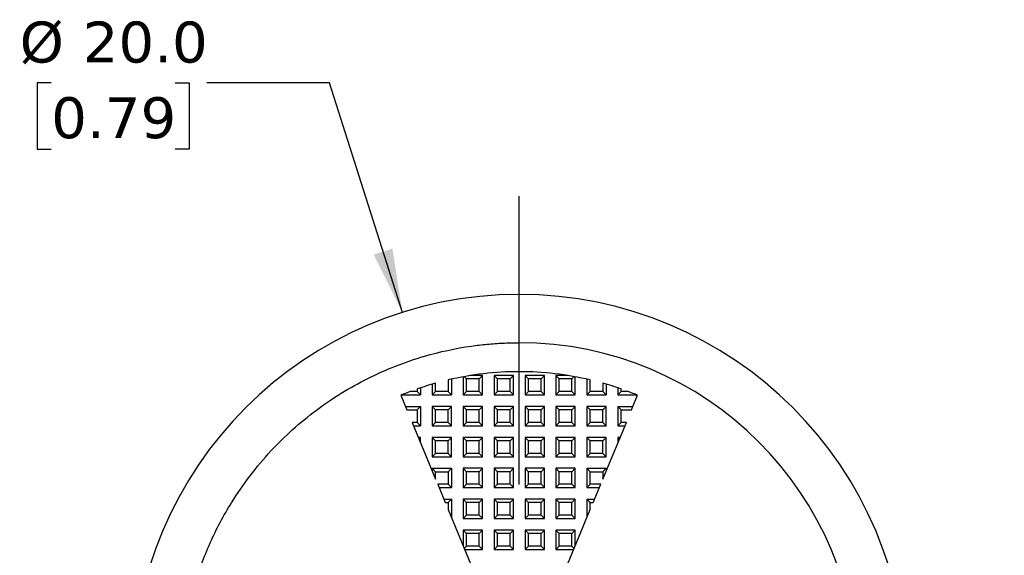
# Model space of a CAD drawing. Header units: millimetres. Extents: x 3 to 137, y 3 to 105.
# Tile 5 of 10: x 48 to 73, y 60 to 73. Entities that reach past the tile are written whole.
import ezdxf

# ---------------------------------------------------------------- set-up
doc = ezdxf.new("R2010")
doc.units = ezdxf.units.MM
doc.header["$LTSCALE"] = 0.5
doc.linetypes.add('SLD-Center', pattern=[19.05, 15.24, -1.27, 1.27, -1.27])
doc.linetypes.add('SLD-Solid', pattern=[0])
doc.layers.add('CENTER', color=40, linetype='SLD-Center')
doc.layers.add('DIMENSIONS', color=140, linetype='SLD-Solid', lineweight=25)
doc.styles.add('SLDTEXTSTYLE0', font='VERDANA.TTF')
doc.dimstyles.new('SLDDIMSTYLE0', dxfattribs={"dimtxt": 1.079004, "dimasz": 1.651, "dimexe": 0, "dimexo": 0.0625, "dimgap": 0.269751, "dimtad": 0, "dimtih": 1, "dimtoh": 1, "dimrnd": 1e-09, "dimzin": 4, "dimdsep": 46, "dimtxsty": 'SLDTEXTSTYLE0', "dimsah": 1, "dimcen": 0, "dimadec": 0, "dimazin": 1, "dimtfac": 1, "dimtofl": 0, "dimtmove": 0, "dimatfit": 3, "dimfxl": 0, "dimfrac": 2, "dimtolj": 1, "dimtzin": 12, "dimarcsym": 0})

# ---------------------------------------------------------------- blocks, each defined once
blk = doc.blocks.new('_D')
at = {"layer": 'DIMENSIONS'}
for p, q in [((48.342, 71.844), (47.98, 71.844)), ((47.98, 71.844), (47.98, 70.129)), ((51.549, 71.844), (51.911, 71.844)), ((51.911, 71.844), (51.911, 70.129)), ((55.538, 71.844), (52.363, 71.844)), ((57.42, 65.906), (55.538, 71.844)), ((47.98, 70.129), (48.342, 70.129)), ((51.911, 70.129), (51.549, 70.129))]:
    blk.add_line(p, q, dxfattribs=at)
blk.add_solid([(57.42, 65.906), (57.163, 67.556), (56.679, 67.403)], dxfattribs=at)
at = {"layer": 'DIMENSIONS', "char_height": 1.0583, "attachment_point": 1, "style": 'SLDTEXTSTYLE0'}
for s, insert in [('%%c', (47.528, 73.43)), ('20.0', (49.157, 73.43)), ('0.79', (48.342, 71.473))]:
    blk.add_mtext(s, dxfattribs=dict(at, insert=insert))
blk = doc.blocks.new('SW_CENTERMARKSYMBOL_0')
at = {"layer": 'CENTER', "color": 0}
for p, q in [((0, 5.08), (0, 12.54)), ((0, 0), (0, 2.54)), ((-5.08, 0), (-12.54, 0)), ((0, 0), (-2.54, 0)), ((0, 0), (0, -2.54)), ((0, 0), (2.54, 0)), ((5.08, 0), (12.54, 0)), ((0, -5.08), (0, -12.54))]:
    blk.add_line(p, q, dxfattribs=at)

msp = doc.modelspace()

# ---------------------------------------------------------------- linework, layer by layer
for p, q in [((60.441, 65.123), (60.441, 66.373)), ((58.604, 64.159), (58.604, 63.859)), ((58.691, 64.179), (58.691, 63.773)), ((58.991, 64.24), (58.991, 63.773)), ((59.077, 64.186), (59.018, 64.245)), ((59.077, 63.859), (59.077, 64.186)), ((59.404, 64.186), (59.077, 64.186)), ((59.491, 64.273), (59.18, 64.273)), ((59.491, 64.273), (59.404, 64.186)), ((59.404, 63.859), (59.404, 64.186)), ((59.491, 63.773), (59.491, 64.273)), ((59.791, 64.273), (59.791, 63.773)), ((59.877, 64.186), (59.791, 64.273)), ((60.291, 64.273), (59.791, 64.273)), ((59.877, 63.859), (59.877, 64.186)), ((60.204, 64.186), (59.877, 64.186)), ((60.291, 64.273), (60.204, 64.186)), ((60.204, 63.859), (60.204, 64.186)), ((60.291, 63.773), (60.291, 64.273)), ((60.591, 64.273), (60.591, 63.773)), ((60.677, 64.186), (60.591, 64.273)), ((61.091, 64.273), (60.591, 64.273)), ((60.677, 63.859), (60.677, 64.186)), ((61.004, 64.186), (60.677, 64.186)), ((61.004, 64.186), (61.091, 64.273)), ((61.004, 63.859), (61.004, 64.186)), ((61.091, 63.773), (61.091, 64.273)), ((61.701, 64.273), (61.391, 64.273)), ((61.477, 64.186), (61.391, 64.273)), ((61.391, 64.273), (61.391, 63.773)), ((61.477, 63.859), (61.477, 64.186)), ((61.804, 64.186), (61.477, 64.186)), ((61.863, 64.245), (61.804, 64.186)), ((61.804, 63.859), (61.804, 64.186)), ((61.891, 63.773), (61.891, 64.24)), ((62.191, 64.179), (62.191, 63.773)), ((62.277, 63.859), (62.277, 64.159)), ((57.804, 63.926), (57.804, 63.859)), ((57.891, 63.955), (57.891, 63.773)), ((58.191, 64.05), (58.191, 63.773)), ((58.277, 63.859), (58.277, 64.075)), ((62.604, 64.075), (62.604, 63.859)), ((62.691, 64.05), (62.691, 63.773)), ((62.991, 63.955), (62.991, 63.773)), ((63.077, 63.859), (63.077, 63.926)), ((57.379, 63.764), (57.535, 63.386)), ((57.401, 63.773), (57.891, 63.773)), ((57.804, 63.859), (57.621, 63.859)), ((57.891, 63.773), (57.804, 63.859)), ((58.191, 63.773), (58.277, 63.859)), ((58.191, 63.773), (58.691, 63.773)), ((58.604, 63.859), (58.277, 63.859)), ((58.691, 63.773), (58.604, 63.859)), ((58.991, 63.773), (59.077, 63.859)), ((58.991, 63.773), (59.491, 63.773)), ((59.404, 63.859), (59.077, 63.859)), ((59.491, 63.773), (59.404, 63.859)), ((59.877, 63.859), (59.791, 63.773)), ((59.791, 63.773), (60.291, 63.773)), ((60.204, 63.859), (59.877, 63.859)), ((60.291, 63.773), (60.204, 63.859)), ((60.677, 63.859), (60.591, 63.773)), ((60.591, 63.773), (61.091, 63.773)), ((61.004, 63.859), (60.677, 63.859)), ((61.091, 63.773), (61.004, 63.859)), ((61.477, 63.859), (61.391, 63.773)), ((61.391, 63.773), (61.891, 63.773)), ((61.804, 63.859), (61.477, 63.859)), ((61.891, 63.773), (61.804, 63.859)), ((62.191, 63.773), (62.277, 63.859)), ((62.191, 63.773), (62.691, 63.773)), ((62.604, 63.859), (62.277, 63.859)), ((62.691, 63.773), (62.604, 63.859)), ((62.991, 63.773), (63.077, 63.859)), ((62.991, 63.773), (63.48, 63.773)), ((63.26, 63.859), (63.077, 63.859)), ((63.346, 63.386), (63.502, 63.764)), ((57.5, 63.473), (57.891, 63.473)), ((57.535, 63.386), (57.804, 63.386)), ((57.804, 63.386), (57.891, 63.473)), ((57.804, 63.386), (57.804, 63.059)), ((57.891, 63.473), (57.891, 62.973)), ((58.191, 63.473), (58.191, 62.973)), ((58.277, 63.386), (58.191, 63.473)), ((58.691, 63.473), (58.191, 63.473)), ((58.277, 63.059), (58.277, 63.386)), ((58.604, 63.386), (58.277, 63.386)), ((58.691, 63.473), (58.604, 63.386)), ((58.604, 63.059), (58.604, 63.386)), ((58.691, 62.973), (58.691, 63.473)), ((58.991, 63.473), (58.991, 62.973)), ((59.077, 63.386), (58.991, 63.473)), ((59.491, 63.473), (58.991, 63.473)), ((59.077, 63.059), (59.077, 63.386)), ((59.404, 63.386), (59.077, 63.386)), ((59.491, 63.473), (59.404, 63.386)), ((59.404, 63.059), (59.404, 63.386)), ((59.491, 62.973), (59.491, 63.473)), ((59.791, 63.473), (59.791, 62.973)), ((59.877, 63.386), (59.791, 63.473)), ((60.291, 63.473), (59.791, 63.473)), ((59.877, 63.059), (59.877, 63.386)), ((60.204, 63.386), (59.877, 63.386)), ((60.291, 63.473), (60.204, 63.386)), ((60.204, 63.059), (60.204, 63.386)), ((60.291, 62.973), (60.291, 63.473)), ((60.591, 63.473), (60.591, 62.973)), ((60.677, 63.386), (60.591, 63.473)), ((61.091, 63.473), (60.591, 63.473)), ((60.677, 63.059), (60.677, 63.386)), ((61.004, 63.386), (60.677, 63.386)), ((61.004, 63.386), (61.091, 63.473)), ((61.004, 63.059), (61.004, 63.386)), ((61.091, 62.973), (61.091, 63.473)), ((61.391, 63.473), (61.391, 62.973)), ((61.477, 63.386), (61.391, 63.473)), ((61.891, 63.473), (61.391, 63.473)), ((61.477, 63.059), (61.477, 63.386)), ((61.804, 63.386), (61.477, 63.386)), ((61.804, 63.386), (61.891, 63.473)), ((61.804, 63.059), (61.804, 63.386)), ((61.891, 62.973), (61.891, 63.473)), ((62.191, 63.473), (62.191, 62.973)), ((62.277, 63.386), (62.191, 63.473)), ((62.691, 63.473), (62.191, 63.473)), ((62.277, 63.059), (62.277, 63.386)), ((62.604, 63.386), (62.277, 63.386)), ((62.604, 63.386), (62.691, 63.473)), ((62.604, 63.059), (62.604, 63.386)), ((62.691, 62.973), (62.691, 63.473)), ((62.991, 63.473), (63.381, 63.473)), ((63.077, 63.386), (62.991, 63.473)), ((62.991, 63.473), (62.991, 62.973)), ((63.077, 63.059), (63.077, 63.386)), ((63.077, 63.386), (63.346, 63.386)), ((57.804, 63.059), (57.671, 63.059)), ((57.671, 63.059), (58.277, 61.596)), ((57.707, 62.973), (57.891, 62.973)), ((57.891, 62.973), (57.804, 63.059)), ((58.277, 63.059), (58.191, 62.973)), ((58.191, 62.973), (58.691, 62.973)), ((58.604, 63.059), (58.277, 63.059)), ((58.691, 62.973), (58.604, 63.059)), ((59.077, 63.059), (58.991, 62.973)), ((58.991, 62.973), (59.491, 62.973)), ((59.404, 63.059), (59.077, 63.059)), ((59.491, 62.973), (59.404, 63.059)), ((59.877, 63.059), (59.791, 62.973)), ((59.791, 62.973), (60.291, 62.973)), ((60.204, 63.059), (59.877, 63.059)), ((60.291, 62.973), (60.204, 63.059)), ((60.677, 63.059), (60.591, 62.973)), ((60.591, 62.973), (61.091, 62.973)), ((61.004, 63.059), (60.677, 63.059)), ((61.091, 62.973), (61.004, 63.059)), ((61.477, 63.059), (61.391, 62.973)), ((61.391, 62.973), (61.891, 62.973)), ((61.804, 63.059), (61.477, 63.059)), ((61.891, 62.973), (61.804, 63.059)), ((62.277, 63.059), (62.191, 62.973)), ((62.191, 62.973), (62.691, 62.973)), ((62.604, 63.059), (62.277, 63.059)), ((62.691, 62.973), (62.604, 63.059)), ((62.604, 61.596), (63.21, 63.059)), ((62.991, 62.973), (63.077, 63.059)), ((62.991, 62.973), (63.174, 62.973)), ((63.21, 63.059), (63.077, 63.059)), ((57.891, 62.673), (57.831, 62.673)), ((57.848, 62.631), (57.891, 62.673)), ((57.891, 62.529), (57.891, 62.673)), ((58.191, 62.673), (58.191, 62.173)), ((58.277, 62.586), (58.191, 62.673)), ((58.691, 62.673), (58.191, 62.673)), ((58.691, 62.673), (58.604, 62.586)), ((58.691, 62.173), (58.691, 62.673)), ((58.991, 62.673), (58.991, 62.173)), ((59.077, 62.586), (58.991, 62.673)), ((59.491, 62.673), (58.991, 62.673)), ((59.491, 62.673), (59.404, 62.586)), ((59.491, 62.173), (59.491, 62.673)), ((59.791, 62.673), (59.791, 62.173)), ((59.877, 62.586), (59.791, 62.673)), ((60.291, 62.673), (59.791, 62.673)), ((60.291, 62.673), (60.204, 62.586)), ((60.291, 62.173), (60.291, 62.673)), ((60.591, 62.673), (60.591, 62.173)), ((60.677, 62.586), (60.591, 62.673)), ((61.091, 62.673), (60.591, 62.673)), ((61.004, 62.586), (61.091, 62.673)), ((61.091, 62.173), (61.091, 62.673)), ((61.391, 62.673), (61.391, 62.173)), ((61.477, 62.586), (61.391, 62.673)), ((61.891, 62.673), (61.391, 62.673)), ((61.804, 62.586), (61.891, 62.673)), ((61.891, 62.173), (61.891, 62.673)), ((62.191, 62.673), (62.191, 62.173)), ((62.277, 62.586), (62.191, 62.673)), ((62.691, 62.673), (62.191, 62.673)), ((62.604, 62.586), (62.691, 62.673)), ((62.691, 62.173), (62.691, 62.673)), ((63.033, 62.631), (62.991, 62.673)), ((62.991, 62.673), (62.991, 62.529)), ((63.05, 62.673), (62.991, 62.673)), ((58.277, 62.259), (58.277, 62.586)), ((58.604, 62.586), (58.277, 62.586)), ((58.604, 62.259), (58.604, 62.586)), ((59.077, 62.259), (59.077, 62.586)), ((59.404, 62.586), (59.077, 62.586)), ((59.404, 62.259), (59.404, 62.586)), ((59.877, 62.259), (59.877, 62.586)), ((60.204, 62.586), (59.877, 62.586)), ((60.204, 62.259), (60.204, 62.586)), ((60.677, 62.259), (60.677, 62.586)), ((61.004, 62.586), (60.677, 62.586)), ((61.004, 62.259), (61.004, 62.586)), ((61.477, 62.259), (61.477, 62.586)), ((61.804, 62.586), (61.477, 62.586)), ((61.804, 62.259), (61.804, 62.586)), ((62.277, 62.259), (62.277, 62.586)), ((62.604, 62.586), (62.277, 62.586)), ((62.604, 62.259), (62.604, 62.586)), ((58.277, 62.259), (58.191, 62.173)), ((58.191, 62.173), (58.691, 62.173)), ((58.604, 62.259), (58.277, 62.259)), ((58.691, 62.173), (58.604, 62.259)), ((59.077, 62.259), (58.991, 62.173)), ((58.991, 62.173), (59.491, 62.173)), ((59.404, 62.259), (59.077, 62.259)), ((59.491, 62.173), (59.404, 62.259)), ((59.877, 62.259), (59.791, 62.173)), ((59.791, 62.173), (60.291, 62.173)), ((60.204, 62.259), (59.877, 62.259)), ((60.291, 62.173), (60.204, 62.259)), ((60.677, 62.259), (60.591, 62.173)), ((60.591, 62.173), (61.091, 62.173)), ((61.004, 62.259), (60.677, 62.259)), ((61.091, 62.173), (61.004, 62.259)), ((61.477, 62.259), (61.391, 62.173)), ((61.391, 62.173), (61.891, 62.173)), ((61.804, 62.259), (61.477, 62.259)), ((61.891, 62.173), (61.804, 62.259)), ((62.277, 62.259), (62.191, 62.173)), ((62.191, 62.173), (62.691, 62.173)), ((62.604, 62.259), (62.277, 62.259)), ((62.691, 62.173), (62.604, 62.259)), ((58.191, 61.873), (58.191, 61.805)), ((58.277, 61.786), (58.191, 61.873)), ((58.191, 61.873), (58.691, 61.873)), ((58.604, 61.786), (58.691, 61.873)), ((58.691, 61.873), (58.691, 61.373)), ((58.991, 61.873), (58.991, 61.373)), ((59.077, 61.786), (58.991, 61.873)), ((59.491, 61.873), (58.991, 61.873)), ((59.491, 61.873), (59.404, 61.786)), ((59.491, 61.373), (59.491, 61.873)), ((59.791, 61.873), (59.791, 61.373)), ((59.877, 61.786), (59.791, 61.873)), ((60.291, 61.873), (59.791, 61.873)), ((60.291, 61.873), (60.204, 61.786)), ((60.291, 61.373), (60.291, 61.873)), ((60.591, 61.873), (60.591, 61.373)), ((60.677, 61.786), (60.591, 61.873)), ((61.091, 61.873), (60.591, 61.873)), ((61.004, 61.786), (61.091, 61.873)), ((61.091, 61.373), (61.091, 61.873)), ((61.391, 61.873), (61.391, 61.373)), ((61.477, 61.786), (61.391, 61.873)), ((61.891, 61.873), (61.391, 61.873)), ((61.804, 61.786), (61.891, 61.873)), ((61.891, 61.373), (61.891, 61.873)), ((62.277, 61.786), (62.191, 61.873)), ((62.191, 61.873), (62.691, 61.873)), ((62.191, 61.873), (62.191, 61.373)), ((62.604, 61.786), (62.691, 61.873)), ((62.691, 61.873), (62.691, 61.805)), ((58.277, 61.596), (58.277, 61.786)), ((58.277, 61.786), (58.604, 61.786)), ((58.604, 61.786), (58.604, 61.459)), ((59.077, 61.459), (59.077, 61.786)), ((59.404, 61.786), (59.077, 61.786)), ((59.404, 61.459), (59.404, 61.786)), ((59.877, 61.459), (59.877, 61.786)), ((60.204, 61.786), (59.877, 61.786)), ((60.204, 61.459), (60.204, 61.786)), ((60.677, 61.459), (60.677, 61.786)), ((61.004, 61.786), (60.677, 61.786)), ((61.004, 61.459), (61.004, 61.786)), ((61.477, 61.459), (61.477, 61.786)), ((61.804, 61.786), (61.477, 61.786)), ((61.804, 61.459), (61.804, 61.786)), ((62.277, 61.459), (62.277, 61.786)), ((62.277, 61.786), (62.604, 61.786)), ((62.604, 61.786), (62.604, 61.596)), ((58.604, 61.459), (58.334, 61.459)), ((58.334, 61.459), (58.53, 60.986)), ((58.369, 61.373), (58.691, 61.373)), ((58.691, 61.373), (58.604, 61.459)), ((59.077, 61.459), (58.991, 61.373)), ((58.991, 61.373), (59.491, 61.373)), ((59.404, 61.459), (59.077, 61.459)), ((59.491, 61.373), (59.404, 61.459)), ((59.877, 61.459), (59.791, 61.373)), ((59.791, 61.373), (60.291, 61.373)), ((60.204, 61.459), (59.877, 61.459)), ((60.291, 61.373), (60.204, 61.459)), ((60.677, 61.459), (60.591, 61.373)), ((60.591, 61.373), (61.091, 61.373)), ((61.004, 61.459), (60.677, 61.459)), ((61.091, 61.373), (61.004, 61.459)), ((61.477, 61.459), (61.391, 61.373)), ((61.391, 61.373), (61.891, 61.373)), ((61.804, 61.459), (61.477, 61.459)), ((61.891, 61.373), (61.804, 61.459)), ((62.191, 61.373), (62.277, 61.459)), ((62.191, 61.373), (62.512, 61.373)), ((62.547, 61.459), (62.277, 61.459)), ((62.351, 60.986), (62.547, 61.459)), ((58.494, 61.073), (58.691, 61.073)), ((58.53, 60.986), (58.604, 60.986)), ((58.604, 60.986), (58.691, 61.073)), ((58.604, 60.986), (58.604, 60.807)), ((58.691, 61.073), (58.691, 60.598)), ((58.991, 61.073), (58.991, 60.573)), ((59.077, 60.986), (58.991, 61.073)), ((59.491, 61.073), (58.991, 61.073)), ((59.077, 60.659), (59.077, 60.986)), ((59.404, 60.986), (59.077, 60.986)), ((59.491, 61.073), (59.404, 60.986)), ((59.404, 60.659), (59.404, 60.986)), ((59.491, 60.573), (59.491, 61.073)), ((59.791, 61.073), (59.791, 60.573)), ((59.877, 60.986), (59.791, 61.073)), ((60.291, 61.073), (59.791, 61.073)), ((59.877, 60.659), (59.877, 60.986)), ((60.204, 60.986), (59.877, 60.986)), ((60.291, 61.073), (60.204, 60.986)), ((60.204, 60.659), (60.204, 60.986)), ((60.291, 60.573), (60.291, 61.073)), ((60.591, 61.073), (60.591, 60.573)), ((60.677, 60.986), (60.591, 61.073)), ((61.091, 61.073), (60.591, 61.073)), ((60.677, 60.659), (60.677, 60.986)), ((61.004, 60.986), (60.677, 60.986)), ((61.004, 60.986), (61.091, 61.073)), ((61.004, 60.659), (61.004, 60.986)), ((61.091, 60.573), (61.091, 61.073)), ((61.391, 61.073), (61.391, 60.573)), ((61.477, 60.986), (61.391, 61.073)), ((61.891, 61.073), (61.391, 61.073)), ((61.477, 60.659), (61.477, 60.986)), ((61.804, 60.986), (61.477, 60.986)), ((61.804, 60.986), (61.891, 61.073)), ((61.804, 60.659), (61.804, 60.986)), ((61.891, 60.573), (61.891, 61.073)), ((62.191, 61.073), (62.387, 61.073)), ((62.277, 60.986), (62.191, 61.073)), ((62.191, 61.073), (62.191, 60.598)), ((62.277, 60.986), (62.351, 60.986)), ((62.277, 60.807), (62.277, 60.986)), ((58.604, 60.807), (59.192, 59.386)), ((59.077, 60.659), (58.991, 60.573)), ((59.404, 60.659), (59.077, 60.659)), ((59.491, 60.573), (59.404, 60.659)), ((59.877, 60.659), (59.791, 60.573)), ((60.204, 60.659), (59.877, 60.659)), ((60.291, 60.573), (60.204, 60.659)), ((60.677, 60.659), (60.591, 60.573)), ((61.004, 60.659), (60.677, 60.659)), ((61.091, 60.573), (61.004, 60.659)), ((61.477, 60.659), (61.391, 60.573)), ((61.804, 60.659), (61.477, 60.659)), ((61.689, 59.386), (62.277, 60.807)), ((61.891, 60.573), (61.804, 60.659)), ((58.991, 60.573), (59.491, 60.573)), ((59.791, 60.573), (60.291, 60.573)), ((60.591, 60.573), (61.091, 60.573)), ((61.391, 60.573), (61.891, 60.573)), ((58.991, 60.273), (58.991, 59.873)), ((59.077, 60.186), (58.991, 60.273)), ((59.491, 60.273), (58.991, 60.273)), ((59.077, 59.859), (59.077, 60.186)), ((59.404, 60.186), (59.077, 60.186)), ((59.491, 60.273), (59.404, 60.186)), ((59.404, 59.859), (59.404, 60.186)), ((59.491, 59.773), (59.491, 60.273)), ((59.791, 60.273), (59.791, 59.773)), ((59.877, 60.186), (59.791, 60.273)), ((60.291, 60.273), (59.791, 60.273)), ((59.877, 59.859), (59.877, 60.186)), ((60.204, 60.186), (59.877, 60.186)), ((60.204, 60.186), (60.291, 60.273)), ((60.204, 59.859), (60.204, 60.186)), ((60.291, 59.773), (60.291, 60.273)), ((60.591, 60.273), (60.591, 59.773)), ((60.677, 60.186), (60.591, 60.273)), ((61.091, 60.273), (60.591, 60.273)), ((60.677, 59.859), (60.677, 60.186)), ((61.004, 60.186), (60.677, 60.186)), ((61.004, 60.186), (61.091, 60.273)), ((61.004, 59.859), (61.004, 60.186)), ((61.091, 59.773), (61.091, 60.273)), ((61.477, 60.186), (61.391, 60.273)), ((61.891, 60.273), (61.391, 60.273)), ((61.391, 60.273), (61.391, 59.773)), ((61.477, 59.859), (61.477, 60.186)), ((61.804, 60.186), (61.477, 60.186)), ((61.804, 60.186), (61.891, 60.273)), ((61.804, 59.859), (61.804, 60.186)), ((61.891, 59.873), (61.891, 60.273)), ((59.077, 59.859), (59.02, 59.802)), ((59.404, 59.859), (59.077, 59.859)), ((59.491, 59.773), (59.404, 59.859)), ((59.877, 59.859), (59.791, 59.773)), ((60.204, 59.859), (59.877, 59.859)), ((60.291, 59.773), (60.204, 59.859)), ((60.677, 59.859), (60.591, 59.773)), ((61.004, 59.859), (60.677, 59.859)), ((61.091, 59.773), (61.004, 59.859)), ((61.477, 59.859), (61.391, 59.773)), ((61.804, 59.859), (61.477, 59.859)), ((61.861, 59.802), (61.804, 59.859)), ((59.032, 59.773), (59.491, 59.773)), ((59.791, 59.773), (60.291, 59.773)), ((60.591, 59.773), (61.091, 59.773)), ((61.391, 59.773), (61.849, 59.773))]:
    msp.add_line(p, q)
for radius, start, end in [(10, 90, 270), (10, 270, 90), (8.75, 270, 90), (8, 90, 103.2721), (8, 76.7279, 90), (8, 105.6895, 109.243), (8, 70.757, 74.3105), (8, 110.6381, 112.5), (8, 67.5, 69.3619)]:
    msp.add_arc((60.441, 56.373), radius, start, end)
msp.add_open_spline([(60.441, 47.623), (60.358, 47.623), (60.192, 47.625), (59.944, 47.636), (59.696, 47.653), (59.449, 47.678), (59.217, 47.707), (58.931, 47.752), (58.524, 47.83), (57.682, 48.043), (56.506, 48.504), (55.192, 49.316), (54.138, 50.255), (53.322, 51.239), (52.719, 52.207), (52.334, 53.046), (52.1, 53.709), (51.903, 54.396), (51.735, 55.284), (51.678, 56.218), (51.705, 56.994), (51.793, 57.816), (52.009, 58.816), (52.425, 59.95), (53.061, 61.148), (53.961, 62.329), (55.162, 63.411), (56.506, 64.241), (57.874, 64.777), (58.861, 64.991), (59.475, 65.072), (59.809, 65.103), (60.154, 65.12), (60.362, 65.122), (60.441, 65.123)], degree=3, knots=[0, 0, 0, 0, 0.00904, 0.018079, 0.027119, 0.036158, 0.045198, 0.05275, 0.067744, 0.090404, 0.147624, 0.204845, 0.258211, 0.301127, 0.344044, 0.382439, 0.401618, 0.420871, 0.460453, 0.500055, 0.522716, 0.545298, 0.59025, 0.634065, 0.676768, 0.738005, 0.795188, 0.852408, 0.909628, 0.95479, 0.962258, 0.977336, 0.991398, 1, 1, 1, 1])

# ---------------------------------------------------------------- block references
at = {"layer": 'CENTER'}
msp.add_blockref('SW_CENTERMARKSYMBOL_0', (60.441, 56.373), dxfattribs=at)

# ---------------------------------------------------------------- dimensions: what is measured, and where the dimension line sits
at = {"layer": 'DIMENSIONS'}
dim = msp.add_diameter_dim_2p(p1=(63.461, 46.84), p2=(57.42, 65.906), dimstyle='SLDDIMSTYLE0', dxfattribs=at)
dim.commit()
dim.dimension.update_dxf_attribs({"geometry": '_D', "text_midpoint": (49.945, 71.844), "dimtype": 163})

doc.saveas('drawing.dxf')
